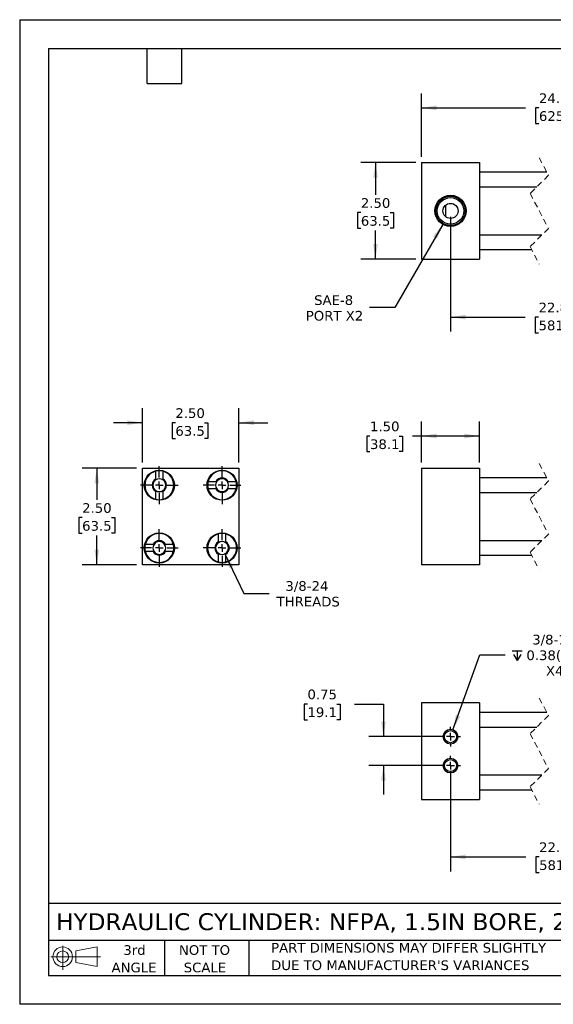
# Model space of a CAD drawing. Header units: inches. Extents: x 0 to 33, y 0 to 25.5.
# Tile 1 of 4: x 0 to 13.8, y 0 to 25.5. Entities that reach past the tile are written whole.
import ezdxf

# ---------------------------------------------------------------- set-up
doc = ezdxf.new("R2010")
doc.units = ezdxf.units.IN
doc.header["$LTSCALE"] = 3
doc.header["$MEASUREMENT"] = 0
for name, pattern in [('SLD-Center', [0.75, 0.6, -0.05, 0.05, -0.05]), ('SLD-Dashed', [0.075, 0.05, -0.025]), ('SLD-Solid', [0])]:
    doc.linetypes.add(name, pattern=pattern)
doc.layers.add('CENTER', color=40, linetype='SLD-Center')
doc.layers.add('SLD-DEFPOINTS', color=7, linetype='Continuous')
doc.layers.add('DIMENSIONS', color=140, linetype='SLD-Solid', lineweight=25)
doc.layers.add('TEXT', color=140, linetype='SLD-Solid', lineweight=25)
doc.styles.add('SLDTEXTSTYLE0', font='VERDANA.TTF')
doc.dimstyles.new('SLDDIMSTYLE0', dxfattribs={"dimtxt": 0.254883, "dimasz": 0.39, "dimexe": 0, "dimexo": 0.0625, "dimgap": 0.063721, "dimtad": 0, "dimtih": 1, "dimtoh": 1, "dimrnd": 1e-09, "dimzin": 4, "dimdsep": 46, "dimtxsty": 'SLDTEXTSTYLE0', "dimsah": 1, "dimcen": 0.09, "dimadec": 0, "dimazin": 1, "dimtfac": 1, "dimtofl": 0, "dimtmove": 0, "dimatfit": 3, "dimfxl": 0, "dimfrac": 2, "dimtolj": 1, "dimtzin": 12, "dimarcsym": 0})
doc.dimstyles.new('SLDDIMSTYLE1', dxfattribs={"dimtxt": 0.254883, "dimasz": 0.39, "dimexe": 0, "dimexo": 0.0625, "dimgap": 0.063721, "dimtad": 0, "dimtih": 1, "dimtoh": 1, "dimrnd": 1e-09, "dimzin": 12, "dimdsep": 46, "dimtxsty": 'SLDTEXTSTYLE0', "dimsah": 1, "dimcen": 0.09, "dimadec": 0, "dimazin": 3, "dimtfac": 1, "dimtofl": 0, "dimtmove": 0, "dimatfit": 3, "dimfxl": 0, "dimfrac": 2, "dimtolj": 1, "dimtzin": 12, "dimarcsym": 0})
doc.dimstyles.new('SLDDIMSTYLE2', dxfattribs={"dimtxt": 0.254883, "dimasz": 0.39, "dimexe": 0, "dimexo": 0.0625, "dimgap": 0.063721, "dimtad": 0, "dimtih": 1, "dimtoh": 1, "dimrnd": 1e-09, "dimdsep": 46, "dimtxsty": 'SLDTEXTSTYLE0', "dimsah": 1, "dimcen": 0.09, "dimadec": 0, "dimazin": 2, "dimtfac": 1, "dimtmove": 0, "dimatfit": 0, "dimfxl": 0, "dimfrac": 2, "dimtolj": 1, "dimtzin": 12, "dimarcsym": 0})
doc.dimstyles.new('SLDDIMSTYLE4', dxfattribs={"dimtxt": 0.254883, "dimasz": 0.39, "dimexe": 0, "dimexo": 0.0625, "dimgap": 0.063721, "dimtad": 0, "dimtih": 1, "dimtoh": 1, "dimrnd": 1e-09, "dimzin": 4, "dimdsep": 46, "dimtxsty": 'SLDTEXTSTYLE0', "dimsah": 1, "dimcen": 0.09, "dimadec": 0, "dimazin": 1, "dimtfac": 1, "dimtmove": 0, "dimatfit": 0, "dimfxl": 0, "dimfrac": 2, "dimtolj": 1, "dimtzin": 12, "dimarcsym": 0})
doc.dimstyles.new('SLDDIMSTYLE5', dxfattribs={"dimtxt": 0.254883, "dimasz": 0.39, "dimexe": 0, "dimexo": 0.0625, "dimgap": 0.063721, "dimtad": 0, "dimtih": 1, "dimtoh": 1, "dimrnd": 1e-09, "dimzin": 12, "dimdsep": 46, "dimtxsty": 'SLDTEXTSTYLE0', "dimsah": 1, "dimcen": 0, "dimadec": 0, "dimazin": 3, "dimtfac": 1, "dimtofl": 0, "dimtmove": 0, "dimatfit": 3, "dimfxl": 0, "dimfrac": 2, "dimtolj": 1, "dimtzin": 12, "dimarcsym": 0})
doc.dimstyles.new('SLDDIMSTYLE7', dxfattribs={"dimtxt": 0.254883, "dimasz": 0.39, "dimexe": 0, "dimexo": 0.0625, "dimgap": 0.063721, "dimtad": 0, "dimtih": 1, "dimtoh": 1, "dimrnd": 1e-09, "dimzin": 12, "dimdsep": 46, "dimtxsty": 'SLDTEXTSTYLE0', "dimsah": 1, "dimcen": 0, "dimadec": 0, "dimazin": 3, "dimtfac": 1, "dimtofl": 0, "dimtmove": 0, "dimatfit": 3, "dimfxl": 0, "dimfrac": 2, "dimtolj": 1, "dimtzin": 12, "dimarcsym": 0})

# ---------------------------------------------------------------- blocks, each defined once
blk = doc.blocks.new('Block11')
at = {"color": 7, "linetype": 'SLD-Solid', "lineweight": 18}
for p, q in [((0.306, 0.627), (0.306, 0)), ((0.647, 0.492), (1.202, 0.594)), ((1.202, 0.594), (1.202, 0.086)), ((0, 0.34), (1.284, 0.34)), ((0.647, 0.189), (0.647, 0.492)), ((0.647, 0.189), (1.202, 0.086))]:
    blk.add_line(p, q, dxfattribs=at)
for radius in [0.254, 0.152]:
    blk.add_circle((0.306, 0.34), radius, dxfattribs=at)
blk = doc.blocks.new('Block12')
at = {"layer": 'SLD-DEFPOINTS'}
blk.add_blockref('Block11', (0, 0), dxfattribs=at)
blk = doc.blocks.new('SW_NOTE_0_3')
at = {"layer": 'TEXT', "color": 0, "char_height": 0.25, "attachment_point": 1, "style": 'SLDTEXTSTYLE0'}
for s, insert in [('PART DIMENSIONS MAY DIFFER SLIGHTLY ', (0, 0.318)), ("DUE TO MANUFACTURER'S VARIANCES", (0, -0.134))]:
    blk.add_mtext(s, dxfattribs=dict(at, insert=insert))
blk = doc.blocks.new('SW_NOTE_0_4')
at = {"layer": 'TEXT', "color": 0, "char_height": 0.25, "attachment_point": 2, "style": 'SLDTEXTSTYLE0'}
for s, insert in [('NOT TO', (0.621, 0.318)), ('SCALE', (0.632, -0.134))]:
    blk.add_mtext(s, dxfattribs=dict(at, insert=insert))
blk = doc.blocks.new('SW_NOTE_0_5')
at = {"layer": 'TEXT', "color": 0, "char_height": 0.25, "attachment_point": 2, "style": 'SLDTEXTSTYLE0'}
for s, insert in [('3rd', (0.273, 0.318)), ('ANGLE', (0.262, -0.134))]:
    blk.add_mtext(s, dxfattribs=dict(at, insert=insert))
blk = doc.blocks.new('_D')
at = {"layer": 'DIMENSIONS'}
for p, q in [((10.405, 14.032), (10.405, 15.093)), ((11.905, 14.032), (11.905, 15.093)), ((9.07, 14.718), (8.985, 14.718)), ((8.985, 14.718), (8.985, 14.313)), ((9.828, 14.718), (9.913, 14.718)), ((9.913, 14.718), (9.913, 14.313)), ((10.405, 14.718), (10.173, 14.718)), ((11.905, 14.718), (10.405, 14.718)), ((8.985, 14.313), (9.07, 14.313)), ((9.913, 14.313), (9.828, 14.313))]:
    blk.add_line(p, q, dxfattribs=at)
for points in [[(10.405, 14.718), (10.795, 14.658), (10.795, 14.778)], [(11.905, 14.718), (11.515, 14.778), (11.515, 14.658)]]:
    blk.add_solid(points, dxfattribs=at)
at = {"layer": 'DIMENSIONS', "char_height": 0.25, "attachment_point": 1, "style": 'SLDTEXTSTYLE0'}
for s, insert in [('1.50', (9.07, 15.093)), ('38.1', (9.07, 14.631))]:
    blk.add_mtext(s, dxfattribs=dict(at, insert=insert))
blk = doc.blocks.new('_D_8')
at = {"layer": 'DIMENSIONS'}
for p, q in [((3.177, 14.032), (3.177, 15.438)), ((5.677, 14.032), (5.677, 15.438)), ((3.177, 15.063), (2.427, 15.063)), ((4.031, 15.063), (3.946, 15.063)), ((3.946, 15.063), (3.946, 14.658)), ((4.789, 15.063), (4.874, 15.063)), ((4.874, 15.063), (4.874, 14.658)), ((5.677, 15.063), (6.427, 15.063)), ((3.946, 14.658), (4.031, 14.658)), ((4.874, 14.658), (4.789, 14.658))]:
    blk.add_line(p, q, dxfattribs=at)
for points in [[(3.177, 15.063), (2.787, 15.123), (2.787, 15.003)], [(5.677, 15.063), (6.067, 15.003), (6.067, 15.123)]]:
    blk.add_solid(points, dxfattribs=at)
at = {"layer": 'DIMENSIONS', "char_height": 0.25, "attachment_point": 1, "style": 'SLDTEXTSTYLE0'}
for s, insert in [('2.50', (4.031, 15.437)), ('63.5', (4.031, 14.975))]:
    blk.add_mtext(s, dxfattribs=dict(at, insert=insert))
blk = doc.blocks.new('_D_9')
at = {"layer": 'DIMENSIONS'}
for p, q in [((3.027, 13.882), (1.621, 13.882)), ((1.996, 13.882), (1.996, 13.066)), ((1.617, 12.604), (1.532, 12.604)), ((1.532, 12.604), (1.532, 12.199)), ((2.375, 12.604), (2.46, 12.604)), ((2.46, 12.604), (2.46, 12.199)), ((1.532, 12.199), (1.617, 12.199)), ((1.996, 11.382), (1.996, 12.142)), ((2.46, 12.199), (2.375, 12.199)), ((3.027, 11.382), (1.621, 11.382))]:
    blk.add_line(p, q, dxfattribs=at)
for points in [[(1.996, 13.882), (1.936, 13.492), (2.056, 13.492)], [(1.996, 11.382), (2.056, 11.772), (1.936, 11.772)]]:
    blk.add_solid(points, dxfattribs=at)
at = {"layer": 'DIMENSIONS', "char_height": 0.25, "attachment_point": 1, "style": 'SLDTEXTSTYLE0'}
for s, insert in [('2.50', (1.617, 12.979)), ('63.5', (1.617, 12.516))]:
    blk.add_mtext(s, dxfattribs=dict(at, insert=insert))
blk = doc.blocks.new('_D_10')
at = {"layer": 'DIMENSIONS'}
for p, q in [((5.312, 11.67), (5.806, 10.641)), ((5.806, 10.641), (6.462, 10.641))]:
    blk.add_line(p, q, dxfattribs=at)
blk.add_solid([(5.312, 11.67), (5.426, 11.292), (5.535, 11.344)], dxfattribs=at)
at = {"layer": 'DIMENSIONS', "char_height": 0.25, "attachment_point": 1, "style": 'SLDTEXTSTYLE0'}
for s, insert in [('3/8-24', (6.88, 10.959)), ('THREADS', (6.65, 10.554))]:
    blk.add_mtext(s, dxfattribs=dict(at, insert=insert))
blk = doc.blocks.new('SW_CENTERMARKSYMBOL_0')
at = {"layer": 'CENTER', "color": 0}
for p, q in [((0, 0.2), (0, 0.49)), ((-0.2, 0), (-0.49, 0)), ((0, 0), (-0.1, 0)), ((0, 0), (0, 0.1)), ((0, 0), (0, -0.1)), ((0, 0), (0.1, 0)), ((0.2, 0), (0.49, 0)), ((0, -0.2), (0, -0.49))]:
    blk.add_line(p, q, dxfattribs=at)
blk = doc.blocks.new('SW_CENTERMARKSYMBOL_1')
at = {"layer": 'CENTER', "color": 0}
for p, q in [((0, 0.2), (0, 0.49)), ((-0.2, 0), (-0.49, 0)), ((0, 0), (-0.1, 0)), ((0, 0), (0, 0.1)), ((0, 0), (0, -0.1)), ((0, 0), (0.1, 0)), ((0.2, 0), (0.49, 0)), ((0, -0.2), (0, -0.49))]:
    blk.add_line(p, q, dxfattribs=at)
blk = doc.blocks.new('SW_CENTERMARKSYMBOL_2')
at = {"layer": 'CENTER', "color": 0}
for p, q in [((0, 0.2), (0, 0.49)), ((-0.2, 0), (-0.49, 0)), ((0, 0), (-0.1, 0)), ((0, 0), (0, 0.1)), ((0, 0), (0, -0.1)), ((0, 0), (0.1, 0)), ((0.2, 0), (0.49, 0)), ((0, -0.2), (0, -0.49))]:
    blk.add_line(p, q, dxfattribs=at)
blk = doc.blocks.new('SW_CENTERMARKSYMBOL_3')
at = {"layer": 'CENTER', "color": 0}
for p, q in [((0, 0.2), (0, 0.49)), ((-0.2, 0), (-0.49, 0)), ((0, 0), (-0.1, 0)), ((0, 0), (0, 0.1)), ((0, 0), (0, -0.1)), ((0, 0), (0.1, 0)), ((0.2, 0), (0.49, 0)), ((0, -0.2), (0, -0.49))]:
    blk.add_line(p, q, dxfattribs=at)
blk = doc.blocks.new('_D_11')
at = {"layer": 'DIMENSIONS'}
for p, q in [((11.155, 20.398), (11.155, 17.422)), ((16.522, 20.398), (16.522, 17.422)), ((14.951, 17.963), (14.868, 17.797)), ((15.118, 17.63), (14.951, 17.963)), ((11.155, 17.797), (13.088, 17.797)), ((13.434, 17.797), (13.348, 17.797)), ((13.348, 17.797), (13.348, 17.392)), ((14.403, 17.797), (14.489, 17.797)), ((14.489, 17.797), (14.489, 17.392)), ((14.868, 17.797), (14.749, 17.797)), ((15.201, 17.797), (15.118, 17.63)), ((16.522, 17.797), (15.201, 17.797)), ((13.348, 17.392), (13.434, 17.392)), ((14.489, 17.392), (14.403, 17.392))]:
    blk.add_line(p, q, dxfattribs=at)
for points in [[(11.155, 17.797), (11.545, 17.737), (11.545, 17.857)], [(16.522, 17.797), (16.132, 17.857), (16.132, 17.737)]]:
    blk.add_solid(points, dxfattribs=at)
at = {"layer": 'DIMENSIONS', "char_height": 0.25, "attachment_point": 1, "style": 'SLDTEXTSTYLE0'}
for s, insert in [('22.87', (13.434, 18.171)), ('581.0', (13.434, 17.709))]:
    blk.add_mtext(s, dxfattribs=dict(at, insert=insert))
blk = doc.blocks.new('_D_14')
at = {"layer": 'DIMENSIONS'}
for p, q in [((10.255, 21.798), (8.837, 21.798)), ((9.212, 21.798), (9.212, 20.965)), ((8.833, 20.503), (8.747, 20.503)), ((8.747, 20.503), (8.747, 20.098)), ((9.59, 20.503), (9.676, 20.503)), ((9.676, 20.503), (9.676, 20.098)), ((8.747, 20.098), (8.833, 20.098)), ((9.212, 19.298), (9.212, 20.041)), ((9.676, 20.098), (9.59, 20.098)), ((10.255, 19.298), (8.837, 19.298))]:
    blk.add_line(p, q, dxfattribs=at)
for points in [[(9.212, 21.798), (9.152, 21.408), (9.272, 21.408)], [(9.212, 19.298), (9.272, 19.688), (9.152, 19.688)]]:
    blk.add_solid(points, dxfattribs=at)
at = {"layer": 'DIMENSIONS', "char_height": 0.25, "attachment_point": 1, "style": 'SLDTEXTSTYLE0'}
for s, insert in [('2.50', (8.833, 20.878)), ('63.5', (8.833, 20.415))]:
    blk.add_mtext(s, dxfattribs=dict(at, insert=insert))
blk = doc.blocks.new('_D_15')
at = {"layer": 'DIMENSIONS'}
for p, q in [((10.405, 21.948), (10.405, 23.592)), ((17.522, 21.948), (17.522, 23.592)), ((10.405, 23.217), (13.099, 23.217)), ((13.444, 23.217), (13.358, 23.217)), ((13.358, 23.217), (13.358, 22.812)), ((14.413, 23.217), (14.499, 23.217)), ((14.499, 23.217), (14.499, 22.812)), ((15.1, 23.217), (14.759, 23.217)), ((15.184, 23.051), (15.1, 23.217)), ((15.35, 23.384), (15.184, 23.051)), ((15.434, 23.217), (15.35, 23.384)), ((17.522, 23.217), (15.434, 23.217)), ((13.358, 22.812), (13.444, 22.812)), ((14.499, 22.812), (14.413, 22.812))]:
    blk.add_line(p, q, dxfattribs=at)
for points in [[(10.405, 23.217), (10.795, 23.157), (10.795, 23.277)], [(17.522, 23.217), (17.132, 23.277), (17.132, 23.157)]]:
    blk.add_solid(points, dxfattribs=at)
at = {"layer": 'DIMENSIONS', "char_height": 0.25, "attachment_point": 1, "style": 'SLDTEXTSTYLE0'}
for s, insert in [('24.62', (13.444, 23.592)), ('625.5', (13.444, 23.13))]:
    blk.add_mtext(s, dxfattribs=dict(at, insert=insert))
blk = doc.blocks.new('_D_17')
at = {"layer": 'DIMENSIONS'}
for p, q in [((10.952, 20.196), (9.71, 18.046)), ((9.71, 18.046), (9.054, 18.046))]:
    blk.add_line(p, q, dxfattribs=at)
blk.add_solid([(10.952, 20.196), (10.705, 19.889), (10.809, 19.829)], dxfattribs=at)
at = {"layer": 'DIMENSIONS', "char_height": 0.25, "attachment_point": 1, "style": 'SLDTEXTSTYLE0'}
for s, insert in [('SAE-8', (7.623, 18.363)), ('PORT X2', (7.408, 17.958))]:
    blk.add_mtext(s, dxfattribs=dict(at, insert=insert))
blk = doc.blocks.new('_D_18')
at = {"layer": 'DIMENSIONS'}
for p, q in [((11.155, 6.032), (11.155, 3.443)), ((16.522, 6.032), (16.522, 3.443)), ((14.939, 3.984), (14.856, 3.818)), ((15.106, 3.651), (14.939, 3.984)), ((11.155, 3.818), (13.102, 3.818)), ((13.448, 3.818), (13.362, 3.818)), ((13.362, 3.818), (13.362, 3.413)), ((14.417, 3.818), (14.503, 3.818)), ((14.503, 3.818), (14.503, 3.413)), ((14.856, 3.818), (14.763, 3.818)), ((15.189, 3.818), (15.106, 3.651)), ((16.522, 3.818), (15.189, 3.818)), ((13.362, 3.413), (13.448, 3.413)), ((14.503, 3.413), (14.417, 3.413))]:
    blk.add_line(p, q, dxfattribs=at)
for points in [[(11.155, 3.818), (11.545, 3.758), (11.545, 3.878)], [(16.522, 3.818), (16.132, 3.878), (16.132, 3.758)]]:
    blk.add_solid(points, dxfattribs=at)
at = {"layer": 'DIMENSIONS', "char_height": 0.25, "attachment_point": 1, "style": 'SLDTEXTSTYLE0'}
for s, insert in [('22.87', (13.448, 4.192)), ('581.0', (13.448, 3.73))]:
    blk.add_mtext(s, dxfattribs=dict(at, insert=insert))
blk = doc.blocks.new('_D_20')
at = {"layer": 'DIMENSIONS'}
for p, q in [((7.451, 7.777), (7.365, 7.777)), ((7.365, 7.777), (7.365, 7.372)), ((8.208, 7.777), (8.294, 7.777)), ((8.294, 7.777), (8.294, 7.372)), ((8.668, 7.777), (9.418, 7.777)), ((9.418, 7.777), (9.418, 6.932)), ((7.365, 7.372), (7.451, 7.372)), ((8.294, 7.372), (8.208, 7.372)), ((11.005, 6.932), (9.043, 6.932)), ((11.005, 6.182), (9.043, 6.182)), ((9.418, 6.182), (9.418, 5.432))]:
    blk.add_line(p, q, dxfattribs=at)
for points in [[(9.418, 6.932), (9.478, 7.322), (9.358, 7.322)], [(9.418, 6.182), (9.358, 5.792), (9.478, 5.792)]]:
    blk.add_solid(points, dxfattribs=at)
at = {"layer": 'DIMENSIONS', "char_height": 0.25, "attachment_point": 1, "style": 'SLDTEXTSTYLE0'}
for s, insert in [('0.75', (7.451, 8.152)), ('19.1', (7.451, 7.69))]:
    blk.add_mtext(s, dxfattribs=dict(at, insert=insert))
blk = doc.blocks.new('SW_SYMBOL_HOLE_DEPTH')
at = {"layer": 'DIMENSIONS', "color": 0}
for p, q in [((0, 103.3), (94.5, 103.3)), ((47.2, 103.3), (47.2, 8.9)), ((11.8, 65.6), (47.2, 8.9)), ((82.7, 65.6), (47.2, 8.9))]:
    blk.add_line(p, q, dxfattribs=at)
blk = doc.blocks.new('_D_21')
at = {"layer": 'DIMENSIONS'}
for p, q in [((11.219, 7.112), (11.911, 9.05)), ((11.911, 9.05), (12.567, 9.05))]:
    blk.add_line(p, q, dxfattribs=at)
blk.add_solid([(11.219, 7.112), (11.407, 7.459), (11.294, 7.499)], dxfattribs=at)
at = {"layer": 'DIMENSIONS', "xscale": 0.002688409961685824, "yscale": 0.002688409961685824, "zscale": 0.002688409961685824}
blk.add_blockref('SW_SYMBOL_HOLE_DEPTH', (12.755, 8.881), dxfattribs=at)
at = {"layer": 'DIMENSIONS', "char_height": 0.25, "attachment_point": 1, "style": 'SLDTEXTSTYLE0'}
for s, insert in [('3/8-16', (13.27, 9.57)), ('0.38(0.95)', (13.119, 9.165)), ('X4', (13.626, 8.76))]:
    blk.add_mtext(s, dxfattribs=dict(at, insert=insert))
blk = doc.blocks.new('SW_CENTERMARKSYMBOL_4')
at = {"layer": 'CENTER', "color": 0}
for p, q in [((0, 0.2), (0, 0.256)), ((-0.2, 0), (-0.256, 0)), ((0, 0), (-0.1, 0)), ((0, 0), (0, 0.1)), ((0, 0), (0, -0.1)), ((0, 0), (0.1, 0)), ((0.2, 0), (0.256, 0)), ((0, -0.2), (0, -0.256))]:
    blk.add_line(p, q, dxfattribs=at)
blk = doc.blocks.new('SW_CENTERMARKSYMBOL_5')
at = {"layer": 'CENTER', "color": 0}
for p, q in [((0, 0.2), (0, 0.256)), ((-0.2, 0), (-0.256, 0)), ((0, 0), (-0.1, 0)), ((0, 0), (0, 0.1)), ((0, 0), (0, -0.1)), ((0, 0), (0.1, 0)), ((0.2, 0), (0.256, 0)), ((0, -0.2), (0, -0.256))]:
    blk.add_line(p, q, dxfattribs=at)

msp = doc.modelspace()

# ---------------------------------------------------------------- linework, layer by layer
at = {"color": 7, "linetype": 'SLD-Solid'}
for p, q in [((0, 25.5), (0, 0)), ((0, 25.5), (33, 25.5)), ((33, 0), (0, 0))]:
    msp.add_line(p, q, dxfattribs=at)
for p, q in [((10.405, 21.798), (11.905, 21.798)), ((10.405, 21.798), (10.405, 19.298)), ((11.905, 21.798), (11.905, 19.298)), ((13.65, 21.548), (11.905, 21.548)), ((11.905, 21.173), (13.391, 21.173)), ((11.03, 20.398), (11.03, 20.698)), ((13.516, 19.923), (11.905, 19.923)), ((11.905, 19.548), (13.257, 19.548)), ((10.405, 19.298), (11.905, 19.298)), ((3.177, 11.382), (3.177, 13.882)), ((3.177, 13.882), (5.677, 13.882)), ((3.521, 13.607), (3.521, 13.807)), ((3.708, 13.807), (3.708, 13.607)), ((5.677, 13.882), (5.677, 11.382)), ((10.405, 13.882), (10.405, 11.382)), ((10.405, 13.882), (11.905, 13.882)), ((11.905, 13.882), (11.905, 11.382)), ((4.877, 13.538), (5.077, 13.538)), ((5.402, 13.538), (5.603, 13.538)), ((13.65, 13.632), (11.905, 13.632)), ((3.521, 13.081), (3.521, 13.282)), ((3.708, 13.282), (3.708, 13.081)), ((5.077, 13.35), (4.877, 13.35)), ((5.603, 13.35), (5.402, 13.35)), ((11.905, 13.257), (13.391, 13.257)), ((5.146, 11.982), (5.146, 12.182)), ((5.333, 12.182), (5.333, 11.982)), ((13.516, 12.007), (11.905, 12.007)), ((3.252, 11.913), (3.452, 11.913)), ((3.777, 11.913), (3.978, 11.913)), ((3.452, 11.725), (3.252, 11.725)), ((3.978, 11.725), (3.777, 11.725)), ((5.146, 11.456), (5.146, 11.657)), ((5.333, 11.657), (5.333, 11.456)), ((11.905, 11.632), (13.257, 11.632)), ((5.677, 11.382), (3.177, 11.382)), ((11.905, 11.382), (10.405, 11.382)), ((10.405, 7.807), (10.405, 5.307)), ((11.905, 7.807), (10.405, 7.807)), ((11.905, 7.807), (11.905, 5.307)), ((13.65, 7.557), (11.905, 7.557)), ((11.905, 7.182), (13.391, 7.182)), ((13.516, 5.932), (11.905, 5.932)), ((11.905, 5.557), (13.257, 5.557)), ((10.405, 5.307), (11.905, 5.307))]:
    msp.add_line(p, q)
at = {"color": 7, "linetype": 'SLD-Dashed', "lineweight": 18}
for p, q in [((13.453, 21.923), (13.69, 21.471)), ((13.69, 21.471), (13.217, 20.999)), ((13.217, 20.999), (13.69, 20.096)), ((13.69, 20.096), (13.217, 19.624)), ((13.217, 19.624), (13.453, 19.173)), ((13.453, 14.007), (13.69, 13.555)), ((13.69, 13.555), (13.217, 13.083)), ((13.217, 13.083), (13.69, 12.18)), ((13.69, 12.18), (13.217, 11.708)), ((13.217, 11.708), (13.453, 11.257)), ((13.453, 7.932), (13.69, 7.481)), ((13.69, 7.481), (13.217, 7.009)), ((13.217, 7.009), (13.69, 6.106)), ((13.69, 6.106), (13.217, 5.634)), ((13.217, 5.634), (13.453, 5.182))]:
    msp.add_line(p, q, dxfattribs=at)
for centre, radius in [((11.155, 20.548), 0.405), ((11.155, 20.548), 0.379), ((11.155, 20.548), 0.344), ((11.155, 20.548), 0.195), ((3.615, 13.444), 0.39), ((5.24, 13.444), 0.39), ((3.615, 11.819), 0.39), ((5.24, 11.819), 0.39), ((11.155, 6.932), 0.191), ((11.155, 6.932), 0.156), ((11.155, 6.182), 0.191), ((11.155, 6.182), 0.156)]:
    msp.add_circle(centre, radius)
for centre, radius, start, end in [((3.615, 13.444), 0.375, 104.4775, 255.5225), ((3.615, 13.444), 0.375, 75.5225, 104.4775), ((3.615, 13.444), 0.375, 284.4775, 75.5225), ((5.24, 13.444), 0.375, 14.4775, 165.5225), ((3.615, 13.444), 0.187, 120, 240), ((3.615, 13.444), 0.166, 124.3856, 235.6144), ((3.615, 13.444), 0.166, 55.6144, 124.3856), ((3.615, 13.444), 0.187, 300, 60), ((3.615, 13.444), 0.166, 304.3856, 55.6144), ((5.24, 13.444), 0.375, 165.5225, 194.4775), ((5.24, 13.444), 0.166, 145.6144, 214.3856), ((5.24, 13.444), 0.187, 30, 150), ((5.24, 13.444), 0.166, 34.3856, 145.6144), ((5.24, 13.444), 0.166, 325.6144, 34.3856), ((5.24, 13.444), 0.375, 345.5225, 14.4775), ((3.615, 13.444), 0.166, 235.6144, 304.3856), ((5.24, 13.444), 0.375, 194.4775, 345.5225), ((5.24, 13.444), 0.187, 210, 330), ((5.24, 13.444), 0.166, 214.3856, 325.6144), ((3.615, 13.444), 0.375, 255.5225, 284.4775), ((3.615, 11.819), 0.375, 14.4775, 165.5225), ((3.615, 11.819), 0.187, 30, 150), ((3.615, 11.819), 0.166, 34.3856, 145.6144), ((5.24, 11.819), 0.375, 104.4775, 255.5225), ((5.24, 11.819), 0.375, 75.5225, 104.4775), ((5.24, 11.819), 0.166, 55.6144, 124.3856), ((5.24, 11.819), 0.375, 284.4775, 75.5225), ((3.615, 11.819), 0.375, 165.5225, 194.4775), ((3.615, 11.819), 0.166, 145.6144, 214.3856), ((3.615, 11.819), 0.166, 325.6144, 34.3856), ((3.615, 11.819), 0.375, 345.5225, 14.4775), ((5.24, 11.819), 0.187, 120, 240), ((5.24, 11.819), 0.166, 124.3856, 235.6144), ((5.24, 11.819), 0.187, 300, 60), ((5.24, 11.819), 0.166, 304.3856, 55.6144), ((3.615, 11.819), 0.375, 194.4775, 345.5225), ((3.615, 11.819), 0.187, 210, 330), ((3.615, 11.819), 0.166, 214.3856, 325.6144), ((5.24, 11.819), 0.166, 235.6144, 304.3856), ((5.24, 11.819), 0.375, 255.5225, 284.4775)]:
    msp.add_arc(centre, radius, start, end)
for points in [[(3.521, 13.581), (3.521, 13.59), (3.521, 13.598), (3.521, 13.607)], [(3.708, 13.581), (3.708, 13.59), (3.708, 13.598), (3.708, 13.607)], [(5.103, 13.538), (5.094, 13.538), (5.086, 13.538), (5.077, 13.538)], [(5.377, 13.538), (5.385, 13.538), (5.394, 13.538), (5.402, 13.538)], [(3.521, 13.307), (3.521, 13.299), (3.521, 13.29), (3.521, 13.282)], [(3.708, 13.307), (3.708, 13.299), (3.708, 13.29), (3.708, 13.282)], [(5.103, 13.35), (5.094, 13.35), (5.086, 13.35), (5.077, 13.35)], [(5.377, 13.35), (5.385, 13.35), (5.394, 13.35), (5.402, 13.35)], [(3.478, 11.913), (3.469, 11.913), (3.461, 11.913), (3.452, 11.913)], [(3.752, 11.913), (3.76, 11.913), (3.769, 11.913), (3.777, 11.913)], [(5.146, 11.956), (5.146, 11.965), (5.146, 11.973), (5.146, 11.982)], [(5.333, 11.956), (5.333, 11.965), (5.333, 11.973), (5.333, 11.982)], [(3.478, 11.725), (3.469, 11.725), (3.461, 11.725), (3.452, 11.725)], [(3.752, 11.725), (3.76, 11.725), (3.769, 11.725), (3.777, 11.725)], [(5.146, 11.682), (5.146, 11.674), (5.146, 11.665), (5.146, 11.657)], [(5.333, 11.682), (5.333, 11.674), (5.333, 11.665), (5.333, 11.657)]]:
    msp.add_open_spline(points, degree=3)
at = {"layer": 'TEXT'}
for p, q in [((0.75, 24.75), (32.25, 24.75)), ((0.75, 24.75), (0.75, 0.75)), ((3.3, 23.85), (3.3, 24.75)), ((4.2, 23.85), (4.2, 24.75)), ((3.3, 23.85), (4.2, 23.85)), ((32.25, 2.613), (0.75, 2.613)), ((32.25, 1.65), (0.75, 1.65)), ((3.75, 1.65), (3.75, 0.75)), ((5.931, 1.65), (5.931, 0.75)), ((0.75, 0.75), (32.25, 0.75))]:
    msp.add_line(p, q, dxfattribs=at)

# ---------------------------------------------------------------- block references
at = {"layer": 'CENTER'}
for name, p in [('SW_CENTERMARKSYMBOL_2', (3.615, 13.444)), ('SW_CENTERMARKSYMBOL_1', (5.24, 13.444)), ('SW_CENTERMARKSYMBOL_3', (3.615, 11.819)), ('SW_CENTERMARKSYMBOL_0', (5.24, 11.819)), ('SW_CENTERMARKSYMBOL_5', (11.155, 6.932)), ('SW_CENTERMARKSYMBOL_4', (11.155, 6.182))]:
    msp.add_blockref(name, p, dxfattribs=at)
at = {"layer": 'SLD-DEFPOINTS'}
msp.add_blockref('Block12', (0.808, 0.892), dxfattribs=at)
at = {"layer": 'TEXT'}
for name, p in [('SW_NOTE_0_5', (2.699, 1.213)), ('SW_NOTE_0_4', (4.164, 1.213)), ('SW_NOTE_0_3', (6.51, 1.272))]:
    msp.add_blockref(name, p, dxfattribs=at)

# ---------------------------------------------------------------- texts
at = {"layer": 'TEXT', "insert": (0.941, 2.359), "char_height": 0.4375, "attachment_point": 1, "style": 'SLDTEXTSTYLE0'}
msp.add_mtext('HYDRAULIC CYLINDER: NFPA, 1.5IN BORE, 24IN STROKE', dxfattribs=at)

# ---------------------------------------------------------------- dimensions: what is measured, and where the dimension line sits
at = {"layer": 'DIMENSIONS'}
for base, p1, p2, text, picture, middle in [((17.522, 23.217), (10.405, 21.798), (17.522, 21.798), '24.62', '_D_15', (13.929, 23.217)), ((16.522, 17.797), (11.155, 20.548), (16.522, 20.548), '22.87', '_D_11', (13.919, 17.797)), ((16.522, 3.818), (11.155, 6.182), (16.522, 6.182), '22.87', '_D_18', (13.933, 3.818))]:
    dim = msp.add_linear_dim(base=base, p1=p1, p2=p2, text=text, dimstyle='SLDDIMSTYLE1', dxfattribs=at)
    dim.commit()
    dim.dimension.update_dxf_attribs({"geometry": picture, "text_midpoint": middle, "dimtype": 160})
for base, p1, p2, dimstyle, picture, middle in [((9.212, 19.298), (10.405, 21.798), (10.405, 19.298), 'SLDDIMSTYLE0', '_D_14', (9.212, 20.503)), ((1.996, 13.882), (3.177, 11.382), (3.177, 13.882), 'SLDDIMSTYLE0', '_D_9', (1.996, 12.604)), ((9.418, 6.182), (11.155, 6.932), (11.155, 6.182), 'SLDDIMSTYLE2', '_D_20', (9.418, 7.777))]:
    dim = msp.add_linear_dim(base=base, p1=p1, p2=p2, angle=90, dimstyle=dimstyle, dxfattribs=at)
    dim.commit()
    dim.dimension.update_dxf_attribs({"geometry": picture, "text_midpoint": middle, "dimtype": 160})
for p1, p2, text, picture, middle in [((11.358, 20.899), (10.952, 20.196), 'SAE-8\\PPORT X2', '_D_17', (8.137, 18.046)), ((11.091, 6.753), (11.219, 7.112), '3/8-16\\P{\\fGDT;x}0.38(0.95)\\PX4', '_D_21', (13.846, 9.05))]:
    dim = msp.add_diameter_dim_2p(p1=p1, p2=p2, text=text, dimstyle='SLDDIMSTYLE7', override={"dimpost": '<>'}, dxfattribs=at)
    dim.commit()
    dim.dimension.update_dxf_attribs({"geometry": picture, "text_midpoint": middle, "dimtype": 163})
for base, p1, p2, dimstyle, picture, middle in [((5.677, 15.063), (3.177, 13.882), (5.677, 13.882), 'SLDDIMSTYLE4', '_D_8', (4.41, 15.063)), ((11.905, 14.718), (10.405, 13.882), (11.905, 13.882), 'SLDDIMSTYLE0', '_D', (9.449, 14.718))]:
    dim = msp.add_linear_dim(base=base, p1=p1, p2=p2, dimstyle=dimstyle, dxfattribs=at)
    dim.commit()
    dim.dimension.update_dxf_attribs({"geometry": picture, "text_midpoint": middle, "dimtype": 160})
dim = msp.add_radius_dim(center=(5.24, 11.819), mpoint=(5.312, 11.67), text='3/8-24\\PTHREADS', dimstyle='SLDDIMSTYLE5', dxfattribs=at)
dim.commit()
dim.dimension.update_dxf_attribs({"geometry": '_D_10', "text_midpoint": (7.455, 10.641), "dimtype": 164})

doc.saveas('drawing.dxf')
